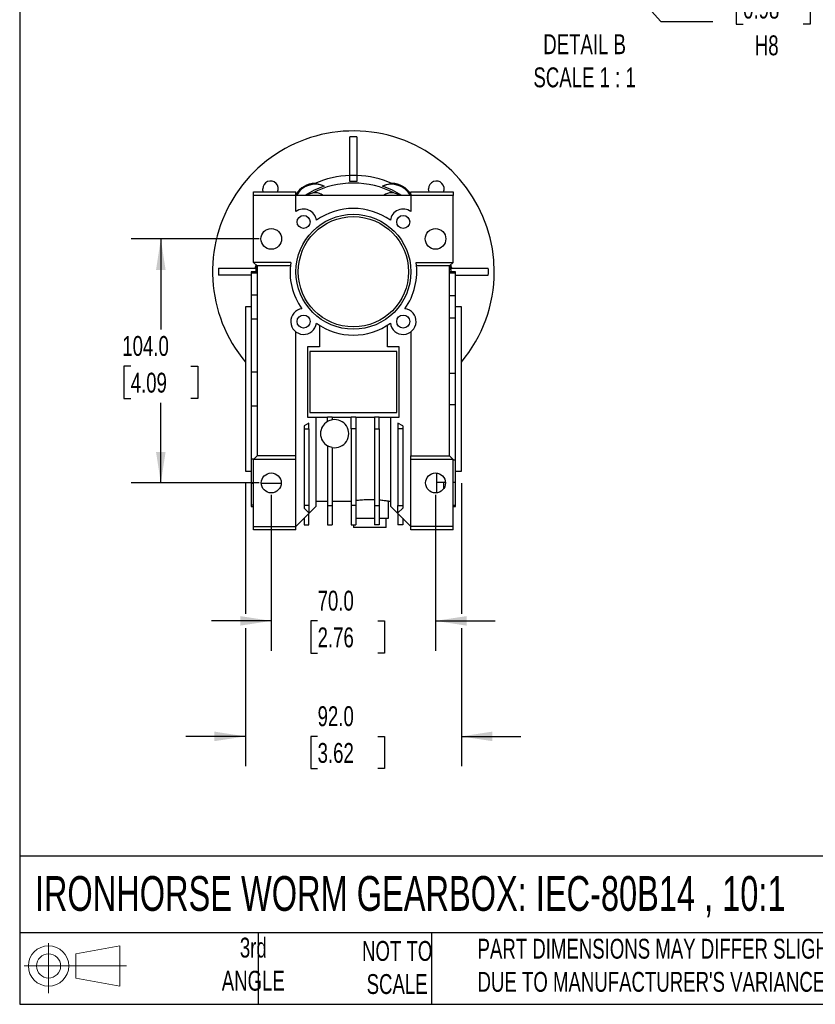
# Model space of a CAD drawing. Header units: millimetres. Extents: x 25 to 1092, y 25 to 838.
# Tile 1 of 11: x 25 to 364, y 25 to 445. Entities that reach past the tile are written whole.
import ezdxf

# ---------------------------------------------------------------- set-up
doc = ezdxf.new("R2010")
doc.units = ezdxf.units.MM
doc.header["$LTSCALE"] = 4
doc.linetypes.add('SLD-Solid', pattern=[0])
doc.layers.add('DIMENSIONS', color=140, linetype='SLD-Solid', lineweight=25)
doc.layers.add('TEXT', color=140, linetype='SLD-Solid', lineweight=25)
doc.layers.add('SLD-DEFPOINTS', color=7, linetype='Continuous')
doc.styles.add('SLDTEXTSTYLE0', font='TXT', dxfattribs={"width": 0.7})
doc.dimstyles.new('SLDDIMSTYLE2', dxfattribs={"dimtxt": 8.632031, "dimasz": 13.208, "dimexe": 0, "dimexo": 0.0625, "dimgap": 2.158008, "dimtad": 0, "dimtih": 1, "dimtoh": 1, "dimrnd": 1e-09, "dimzin": 4, "dimdsep": 46, "dimtxsty": 'SLDTEXTSTYLE0', "dimsah": 1, "dimcen": 0.09, "dimadec": 0, "dimazin": 1, "dimtfac": 1, "dimtmove": 0, "dimatfit": 0, "dimfxl": 0, "dimfrac": 2, "dimtolj": 1, "dimtzin": 12, "dimarcsym": 0})
doc.dimstyles.new('SLDDIMSTYLE3', dxfattribs={"dimtxt": 8.632031, "dimasz": 13.208, "dimexe": 0, "dimexo": 0.0625, "dimgap": 2.158008, "dimtad": 0, "dimtih": 1, "dimtoh": 1, "dimrnd": 1e-09, "dimzin": 4, "dimdsep": 46, "dimtxsty": 'SLDTEXTSTYLE0', "dimsah": 1, "dimcen": 0.09, "dimadec": 0, "dimazin": 1, "dimtfac": 1, "dimtofl": 0, "dimtmove": 0, "dimatfit": 3, "dimfxl": 0, "dimfrac": 2, "dimtolj": 1, "dimtzin": 12, "dimarcsym": 0})
doc.dimstyles.new('SLDDIMSTYLE8', dxfattribs={"dimtxt": 8.632031, "dimasz": 13.208, "dimexe": 0, "dimexo": 0.0625, "dimgap": 2.158008, "dimtad": 0, "dimtih": 1, "dimtoh": 1, "dimlfac": 0.25, "dimrnd": 1e-09, "dimzin": 4, "dimdsep": 46, "dimtxsty": 'SLDTEXTSTYLE0', "dimsah": 1, "dimcen": 0, "dimadec": 0, "dimazin": 1, "dimtfac": 1, "dimtofl": 0, "dimtmove": 0, "dimatfit": 3, "dimfxl": 0, "dimfrac": 2, "dimtolj": 1, "dimtzin": 12, "dimarcsym": 0})

# ---------------------------------------------------------------- blocks, each defined once
blk = doc.blocks.new('Block11')
at = {"color": 7, "linetype": 'SLD-Solid', "lineweight": 18}
for p, q in [((10.35, 21.24), (10.35, 0)), ((21.92, 16.67), (40.7, 20.13)), ((40.7, 20.13), (40.7, 2.93)), ((21.92, 6.38), (21.92, 16.67)), ((0, 11.53), (43.49, 11.53)), ((21.92, 6.38), (40.7, 2.93))]:
    blk.add_line(p, q, dxfattribs=at)
for radius in [8.6, 5.14]:
    blk.add_circle((10.35, 11.53), radius, dxfattribs=at)
blk = doc.blocks.new('Block12')
at = {"layer": 'SLD-DEFPOINTS'}
blk.add_blockref('Block11', (0, 0), dxfattribs=at)
blk = doc.blocks.new('_D_14')
at = {"layer": 'DIMENSIONS'}
for p, q in [((127.5, 351.56), (72.83, 351.56)), ((85.53, 351.56), (85.53, 312.99)), ((72.7, 297.34), (69.8, 297.34)), ((69.8, 297.34), (69.8, 283.62)), ((98.35, 297.34), (101.25, 297.34)), ((101.25, 297.34), (101.25, 283.62)), ((69.8, 283.62), (72.7, 283.62)), ((85.53, 247.56), (85.53, 281.68)), ((101.25, 283.62), (98.35, 283.62)), ((127.5, 247.56), (72.83, 247.56))]:
    blk.add_line(p, q, dxfattribs=at)
for points in [[(85.53, 351.56), (83.49, 338.36), (87.56, 338.36)], [(85.53, 247.56), (87.56, 260.77), (83.49, 260.77)]]:
    blk.add_solid(points, dxfattribs=at)
at = {"layer": 'DIMENSIONS', "char_height": 8.467, "attachment_point": 1, "style": 'SLDTEXTSTYLE0'}
for s, insert in [('104.0', (69.11, 310.18)), ('4.09', (72.7, 294.53))]:
    blk.add_mtext(s, dxfattribs=dict(at, insert=insert))
blk = doc.blocks.new('_D_15')
at = {"layer": 'DIMENSIONS'}
for p, q in [((132.58, 242.48), (132.58, 176.09)), ((202.58, 242.48), (202.58, 176.09)), ((132.58, 188.79), (107.18, 188.79)), ((152.33, 188.79), (149.43, 188.79)), ((149.43, 188.79), (149.43, 175.07)), ((177.98, 188.79), (180.87, 188.79)), ((180.87, 188.79), (180.87, 175.07)), ((202.58, 188.79), (227.98, 188.79)), ((149.43, 175.07), (152.33, 175.07)), ((180.87, 175.07), (177.98, 175.07))]:
    blk.add_line(p, q, dxfattribs=at)
for points in [[(132.58, 188.79), (119.38, 190.82), (119.38, 186.76)], [(202.58, 188.79), (215.79, 186.76), (215.79, 190.82)]]:
    blk.add_solid(points, dxfattribs=at)
at = {"layer": 'DIMENSIONS', "char_height": 8.467, "attachment_point": 1, "style": 'SLDTEXTSTYLE0'}
for s, insert in [('70.0', (152.33, 201.64)), ('2.76', (152.33, 185.99))]:
    blk.add_mtext(s, dxfattribs=dict(at, insert=insert))
blk = doc.blocks.new('_D_16')
at = {"layer": 'DIMENSIONS'}
for p, q in [((121.58, 247.48), (121.58, 191.84)), ((213.58, 247.48), (213.58, 191.84)), ((121.58, 185.74), (121.58, 126.86)), ((213.58, 185.74), (213.58, 126.86)), ((121.58, 139.56), (96.18, 139.56)), ((152.33, 139.56), (149.43, 139.56)), ((149.43, 139.56), (149.43, 125.85)), ((177.98, 139.56), (180.87, 139.56)), ((180.87, 139.56), (180.87, 125.85)), ((213.58, 139.56), (238.98, 139.56)), ((149.43, 125.85), (152.33, 125.85)), ((180.87, 125.85), (177.98, 125.85))]:
    blk.add_line(p, q, dxfattribs=at)
for points in [[(121.58, 139.56), (108.38, 141.6), (108.38, 137.53)], [(213.58, 139.56), (226.79, 137.53), (226.79, 141.6)]]:
    blk.add_solid(points, dxfattribs=at)
at = {"layer": 'DIMENSIONS', "char_height": 8.467, "attachment_point": 1, "style": 'SLDTEXTSTYLE0'}
for s, insert in [('92.0', (152.33, 152.41)), ('3.62', (152.33, 136.76))]:
    blk.add_mtext(s, dxfattribs=dict(at, insert=insert))
blk = doc.blocks.new('_D_27')
at = {"layer": 'DIMENSIONS'}
for p, q in [((260.22, 486.98), (298.55, 444.19)), ((333.64, 456.73), (330.74, 456.73)), ((330.74, 456.73), (330.74, 443.01)), ((359.29, 456.73), (362.19, 456.73)), ((362.19, 456.73), (362.19, 443.01)), ((298.55, 444.19), (320.77, 444.19)), ((330.74, 443.01), (333.64, 443.01)), ((362.19, 443.01), (359.29, 443.01))]:
    blk.add_line(p, q, dxfattribs=at)
blk.add_solid([(260.22, 486.98), (267.52, 475.79), (270.55, 478.5)], dxfattribs=at)
at = {"layer": 'DIMENSIONS', "char_height": 8.467, "attachment_point": 1, "style": 'SLDTEXTSTYLE0'}
for s, insert in [('%%c', (327.12, 469.57)), ('25.0', (340.15, 469.57)), ('0.98', (333.64, 453.92)), ('H8', (338.63, 438.27))]:
    blk.add_mtext(s, dxfattribs=dict(at, insert=insert))

msp = doc.modelspace()

# ---------------------------------------------------------------- linework, layer by layer
for p, q in [((166.085, 378.547), (166.085, 395.045)), ((169.085, 395.045), (169.085, 378.547)), ((166.085, 376.048), (166.085, 378.547)), ((169.085, 378.547), (169.085, 376.048)), ((125.085, 371.564), (143.085, 371.564)), ((125.085, 370.064), (125.085, 371.564)), ((143.085, 370.064), (125.085, 370.064)), ((125.085, 341.564), (125.085, 370.064)), ((143.085, 370.064), (143.085, 371.564)), ((143.181, 370.585), (143.085, 370.514)), ((143.085, 370.36), (143.181, 370.585)), ((143.085, 363.187), (143.085, 370.064)), ((192.085, 370.064), (143.085, 370.064)), ((191.988, 370.585), (192.085, 370.369)), ((192.085, 370.514), (191.988, 370.585)), ((192.085, 370.064), (192.085, 371.564)), ((192.085, 371.564), (210.085, 371.564)), ((192.085, 370.064), (192.085, 363.187)), ((210.085, 370.064), (192.085, 370.064)), ((210.085, 371.564), (210.085, 370.064)), ((210.085, 341.564), (210.085, 370.064)), ((140.883, 341.564), (125.085, 341.564)), ((125.085, 341.564), (126.585, 340.064)), ((140.701, 340.064), (126.585, 340.064)), ((126.585, 340.064), (126.585, 259.064)), ((194.287, 341.564), (210.085, 341.564)), ((208.585, 340.064), (194.469, 340.064)), ((210.085, 341.564), (208.585, 340.064)), ((208.585, 259.064), (208.585, 340.064)), ((110.104, 339.064), (126.067, 339.064)), ((124.085, 336.064), (110.104, 336.064)), ((126.585, 337.564), (124.085, 337.564)), ((124.085, 337.564), (124.085, 337.05)), ((124.085, 337.05), (126.585, 337.05)), ((124.085, 337.05), (124.085, 327.614)), ((211.085, 337.564), (208.585, 337.564)), ((208.585, 337.123), (211.085, 337.123)), ((209.227, 337.564), (209.103, 339.064)), ((209.103, 339.064), (225.065, 339.064)), ((211.085, 337.123), (211.085, 337.564)), ((211.085, 327.293), (211.085, 337.123)), ((211.085, 336.064), (225.065, 336.064)), ((126.585, 327.614), (124.085, 327.614)), ((124.085, 327.614), (124.085, 317.498)), ((211.085, 327.293), (208.585, 327.293)), ((211.085, 317.922), (211.085, 327.293)), ((124.085, 322.564), (121.585, 322.564)), ((121.585, 322.564), (121.585, 252.564)), ((213.585, 322.564), (211.085, 322.564)), ((213.585, 252.564), (213.585, 322.564)), ((124.085, 317.498), (126.585, 317.498)), ((124.085, 317.498), (124.085, 294.717)), ((153.085, 314.788), (153.085, 305.564)), ((182.085, 305.564), (182.085, 314.788)), ((208.585, 317.922), (211.085, 317.922)), ((211.085, 294.191), (211.085, 317.922)), ((143.085, 259.064), (143.085, 311.941)), ((192.085, 311.941), (192.085, 259.064)), ((153.085, 305.564), (148.085, 305.564)), ((148.085, 305.564), (148.085, 275.564)), ((149.085, 303.564), (149.085, 277.564)), ((186.085, 303.564), (149.085, 303.564)), ((187.085, 305.564), (182.085, 305.564)), ((186.085, 277.564), (186.085, 303.564)), ((187.085, 275.564), (187.085, 305.564)), ((124.085, 294.717), (124.085, 280.411)), ((126.585, 294.717), (124.085, 294.717)), ((211.085, 294.191), (208.585, 294.191)), ((211.085, 280.938), (211.085, 294.191)), ((124.085, 280.411), (126.585, 280.411)), ((124.085, 280.411), (124.085, 257.63)), ((149.085, 277.564), (186.085, 277.564)), ((208.585, 280.938), (211.085, 280.938)), ((211.085, 257.207), (211.085, 280.938)), ((148.585, 273.105), (146.585, 271.95)), ((148.085, 275.564), (151.585, 275.564)), ((148.585, 270.564), (148.585, 273.105)), ((151.585, 275.564), (151.585, 237.564)), ((151.585, 275.564), (156.585, 275.564)), ((156.585, 275.703), (158.585, 275.703)), ((156.585, 273.76), (156.585, 275.703)), ((158.585, 275.703), (158.585, 274.48)), ((158.585, 275.564), (166.585, 275.564)), ((166.585, 275.703), (168.585, 275.703)), ((166.585, 270.564), (166.585, 275.703)), ((168.585, 275.703), (168.585, 270.564)), ((168.585, 275.564), (176.585, 275.564)), ((176.585, 275.703), (178.585, 275.703)), ((176.585, 275.703), (176.585, 270.564)), ((178.585, 270.564), (178.585, 275.703)), ((178.585, 275.564), (183.585, 275.564)), ((183.585, 237.564), (183.585, 275.564)), ((183.585, 275.564), (187.085, 275.564)), ((188.585, 271.95), (186.585, 273.105)), ((186.585, 273.105), (186.585, 270.564)), ((146.585, 271.95), (146.585, 270.564)), ((146.585, 270.564), (148.585, 270.564)), ((146.585, 270.564), (146.585, 238.009)), ((148.585, 270.564), (148.585, 238.009)), ((166.585, 270.564), (166.585, 238.009)), ((168.585, 270.564), (166.585, 270.564)), ((168.585, 270.564), (168.585, 238.009)), ((176.585, 270.564), (178.585, 270.564)), ((176.585, 270.564), (176.585, 238.009)), ((178.585, 270.564), (178.585, 238.009)), ((188.585, 270.564), (186.585, 270.564)), ((186.585, 270.564), (186.585, 238.009)), ((188.585, 271.95), (188.585, 270.564)), ((188.585, 270.564), (188.585, 238.009)), ((156.585, 263.368), (156.585, 238.009)), ((158.585, 262.648), (158.585, 238.009)), ((125.151, 257.63), (124.085, 257.63)), ((124.085, 257.63), (124.085, 247.515)), ((126.585, 259.064), (125.085, 257.564)), ((143.085, 257.564), (125.085, 257.564)), ((125.085, 229.064), (125.085, 257.564)), ((143.085, 259.064), (126.585, 259.064)), ((143.085, 257.564), (143.085, 259.064)), ((143.085, 229.064), (143.085, 257.564)), ((192.085, 259.064), (208.585, 259.064)), ((192.085, 257.564), (192.085, 259.064)), ((210.085, 257.564), (192.085, 257.564)), ((192.085, 229.064), (192.085, 257.564)), ((208.585, 259.064), (210.085, 257.564)), ((210.085, 229.064), (210.085, 257.564)), ((211.085, 257.207), (210.085, 257.207)), ((211.085, 247.835), (211.085, 257.207)), ((121.585, 252.564), (124.085, 252.564)), ((203.085, 243.344), (203.085, 251.785)), ((211.085, 252.564), (213.585, 252.564)), ((203.085, 247.835), (206.826, 247.835)), ((206.085, 245.153), (206.085, 247.835)), ((210.085, 247.835), (211.085, 247.835)), ((211.085, 238.005), (211.085, 247.835)), ((124.085, 247.515), (125.085, 247.515)), ((124.085, 247.515), (124.085, 238.079)), ((128.335, 247.515), (136.834, 247.515)), ((151.585, 239.864), (156.585, 239.864)), ((158.585, 239.864), (166.585, 239.864)), ((182.585, 239.864), (183.585, 239.864)), ((182.585, 232.564), (182.585, 239.864)), ((125.085, 238.079), (124.085, 238.079)), ((124.085, 238.079), (124.085, 237.564)), ((124.085, 237.564), (125.085, 237.564)), ((143.085, 229.064), (151.585, 237.564)), ((148.585, 238.009), (146.585, 238.009)), ((146.585, 238.009), (146.585, 236.789)), ((146.585, 236.789), (148.585, 234.858)), ((148.585, 238.009), (148.585, 234.858)), ((156.585, 238.009), (158.585, 238.009)), ((156.585, 238.009), (156.585, 229.714)), ((158.585, 238.009), (158.585, 229.714)), ((168.585, 238.009), (166.585, 238.009)), ((166.585, 238.009), (166.585, 229.714)), ((168.585, 238.009), (168.585, 229.714)), ((176.585, 238.009), (178.585, 238.009)), ((176.585, 238.009), (176.585, 229.714)), ((178.585, 238.009), (178.585, 229.714)), ((192.085, 229.064), (183.585, 237.564)), ((186.585, 238.009), (188.585, 238.009)), ((186.585, 234.858), (186.585, 238.009)), ((186.585, 234.858), (188.585, 236.789)), ((188.585, 238.009), (188.585, 236.789)), ((211.085, 238.005), (210.085, 238.005)), ((210.085, 237.564), (211.085, 237.564)), ((211.085, 237.564), (211.085, 238.005)), ((146.585, 232.564), (146.585, 229.714)), ((148.585, 229.714), (148.585, 234.564)), ((168.585, 232.564), (176.585, 232.564)), ((178.585, 232.564), (182.585, 232.564)), ((181.585, 228.564), (181.585, 232.564)), ((186.585, 234.564), (186.585, 229.714)), ((188.585, 232.564), (188.585, 229.714)), ((125.085, 229.064), (143.085, 229.064)), ((125.085, 227.564), (125.085, 229.064)), ((143.085, 227.564), (125.085, 227.564)), ((143.085, 227.564), (143.085, 229.064)), ((146.585, 229.714), (148.585, 229.714)), ((156.585, 229.714), (158.585, 229.714)), ((166.585, 229.714), (168.585, 229.714)), ((167.585, 229.714), (167.585, 228.564)), ((181.585, 228.564), (167.585, 228.564)), ((178.585, 229.714), (176.585, 229.714)), ((188.585, 229.714), (186.585, 229.714)), ((210.085, 229.064), (192.085, 229.064)), ((192.085, 227.564), (192.085, 229.064)), ((210.085, 227.564), (192.085, 227.564)), ((210.085, 227.564), (210.085, 229.064))]:
    msp.add_line(p, q)
at = {"flags": 128}
for points in [[(129.221, 371.564), (129.018, 372.159), (128.929, 372.92)], [(199.931, 371.564), (199.729, 372.159), (199.64, 372.92)]]:
    msp.add_lwpolyline(points, dxfattribs=at)
for centre, radius in [((167.585, 337.564), 24.5), ((146.372, 358.777), 2.775), ((167.585, 337.564), 23.5), ((188.798, 358.777), 2.775), ((132.585, 351.564), 4.4), ((202.585, 351.564), 4.4), ((146.372, 316.351), 2.775), ((188.798, 316.351), 2.775), ((132.585, 247.564), 4.25), ((202.585, 247.564), 4.25)]:
    msp.add_circle(centre, radius)
for centre, radius, start, end in [((167.585, 337.564), 60, 0, 219.94451), ((167.585, 337.564), 57.5, 88.50516, 91.49484), ((167.585, 337.564), 41.06, 92.09359, 113.53416), ((167.585, 337.564), 41.01, 87.90386, 92.09614), ((167.585, 337.564), 41.06, 66.46584, 87.90641), ((132.229, 372.92), 3.3, 335.75063, 180), ((151.335, 365.71), 9.5, 90.87506, 149.12494), ((151.335, 365.71), 9.13, 65.38256, 151.51632), ((167.585, 337.564), 38.513, 108.85577, 122.44832), ((167.585, 337.564), 37.785, 62.48992, 117.51008), ((167.585, 337.564), 38.513, 87.76787, 92.23213), ((183.835, 365.71), 9.13, 28.48368, 114.61744), ((167.585, 337.564), 38.513, 57.55168, 71.14423), ((183.835, 365.71), 9.5, 30.87506, 89.12494), ((202.94, 372.92), 3.3, 335.75063, 180), ((151.335, 365.71), 5.5, 52.34167, 127.65833), ((183.835, 365.71), 5.5, 52.34167, 127.65833), ((146.372, 358.777), 5.5, 7.42145, 126.69816), ((167.585, 337.564), 27, 54.29042, 125.70958), ((188.798, 358.777), 5.5, 53.30184, 172.57855), ((135.085, 337.564), 9.5, 161.52535, 170.91528), ((135.085, 337.564), 9.13, 162.69031, 180), ((167.585, 337.564), 27, 171.48038, 215.70958), ((167.585, 337.564), 27, 324.29042, 8.51962), ((200.085, 337.564), 9.13, 0, 17.30969), ((200.085, 337.564), 9.5, 9.08472, 18.47465), ((167.585, 337.564), 57.5, 178.50516, 181.49484), ((167.585, 337.564), 60, 320.05549, 0), ((167.585, 337.564), 57.5, 358.50516, 1.49484), ((146.372, 316.351), 5.5, 97.42145, 352.57855), ((188.798, 316.351), 5.5, 187.42145, 82.57855), ((167.585, 337.564), 27, 234.29042, 305.70958), ((159.585, 268.564), 6, 120, 240), ((159.585, 268.564), 6, 260.40593, 99.59407)]:
    msp.add_arc(centre, radius, start, end)
for points, knots in [([(151.19, 375.209), (151.625, 375.188), (152.021, 375.135), (152.76, 374.992), (153.103, 374.9), (154.07, 374.582), (154.635, 374.313), (155.138, 374.01)], [0, 0, 0, 0, 0.25, 0.25, 0.5, 0.5, 1, 1, 1, 1]), ([(180.032, 374.01), (180.536, 374.313), (181.097, 374.581), (182.062, 374.899), (182.405, 374.991), (183.145, 375.135), (183.542, 375.187), (183.98, 375.209)], [0, 0, 0, 0, 0.5, 0.5, 0.75, 0.75, 1, 1, 1, 1]), ([(158.585, 274.48), (158.235, 274.421), (157.889, 274.331), (157.217, 274.089), (156.892, 273.938), (156.585, 273.76)], [0, 0, 0, 0, 0.5, 0.5, 1, 1, 1, 1]), ([(168.585, 240.157), (168.787, 240.183), (169.29, 240.246), (170.269, 240.347), (171.472, 240.443), (172.759, 240.511), (174.104, 240.543), (175.393, 240.541), (176.211, 240.51), (176.585, 240.496)], [0, 0, 0, 0, 0.1040938, 0.2588238, 0.4101193, 0.5658805, 0.7157487, 0.8700555, 1, 1, 1, 1]), ([(178.585, 240.367), (178.774, 240.351), (179.359, 240.304), (180.203, 240.208), (181.093, 240.094), (181.79, 239.992), (182.287, 239.914), (182.546, 239.871), (182.574, 239.866), (182.585, 239.864)], [0, 0, 0, 0, 0.0773926, 0.2393057, 0.3986971, 0.562699, 0.7221615, 0.8863566, 1, 1, 1, 1])]:
    msp.add_open_spline(points, degree=3, knots=knots)
for points in [[(126.067, 339.064), (125.983, 338.568), (125.94, 338.068), (125.94, 337.564)], [(158.585, 262.648), (157.886, 262.766), (157.198, 263.014), (156.585, 263.368)]]:
    msp.add_open_spline(points, degree=3)
at = {"layer": 'TEXT'}
for p, q in [((25.4, 838.2), (25.4, 25.4)), ((1092.2, 88.504), (25.4, 88.504)), ((1092.2, 55.88), (25.4, 55.88)), ((127, 55.88), (127, 25.4)), ((200.847, 55.88), (200.847, 25.4)), ((25.4, 25.4), (1092.2, 25.4))]:
    msp.add_line(p, q, dxfattribs=at)

# ---------------------------------------------------------------- block references
at = {"layer": 'SLD-DEFPOINTS'}
msp.add_blockref('Block12', (27.352, 30.215), dxfattribs=at)

# ---------------------------------------------------------------- texts
at = {"layer": 'TEXT', "style": 'SLDTEXTSTYLE0'}
for s, insert, char_height, attachment_point in [('DETAIL B^JSCALE 1 : 1', (266.095, 438.744), 8.46667, 2), ('IRONHORSE WORM GEARBOX: IEC-80B14 , 10:1', (31.863, 80.043), 14.81667, 1), ('3rd^JANGLE', (124.931, 53.795), 8.4667, 2), ('NOT TO^JSCALE', (186.224, 52.383), 8.46667, 2), ("PART DIMENSIONS MAY DIFFER SLIGHTLY ^JDUE TO MANUFACTURER'S VARIANCES", (220.477, 53.322), 8.46667, 1)]:
    msp.add_mtext(s, dxfattribs=dict(at, insert=insert, char_height=char_height, attachment_point=attachment_point))

# ---------------------------------------------------------------- dimensions: what is measured, and where the dimension line sits
at = {"layer": 'DIMENSIONS'}
dim = msp.add_diameter_dim_2p(p1=(193.509, 561.472), p2=(260.224, 486.98), text='<>\\PH8', dimstyle='SLDDIMSTYLE8', dxfattribs=at)
dim.commit()
dim.dimension.update_dxf_attribs({"geometry": '_D_27', "text_midpoint": (346.462, 448.652), "dimtype": 163})
dim = msp.add_linear_dim(base=(85.526, 247.564), p1=(132.585, 351.564), p2=(132.585, 247.564), angle=90, dimstyle='SLDDIMSTYLE3', dxfattribs=at)
dim.commit()
dim.dimension.update_dxf_attribs({"geometry": '_D_14', "text_midpoint": (85.526, 297.336), "dimtype": 160})
for base, p1, p2, picture, middle in [((121.585, 139.564), (213.585, 252.564), (121.585, 252.564), '_D_16', (165.151, 139.564)), ((202.585, 188.792), (132.585, 247.564), (202.585, 247.564), '_D_15', (165.151, 188.792))]:
    dim = msp.add_linear_dim(base=base, p1=p1, p2=p2, dimstyle='SLDDIMSTYLE2', dxfattribs=at)
    dim.commit()
    dim.dimension.update_dxf_attribs({"geometry": picture, "text_midpoint": middle, "dimtype": 160})

doc.saveas('drawing.dxf')
